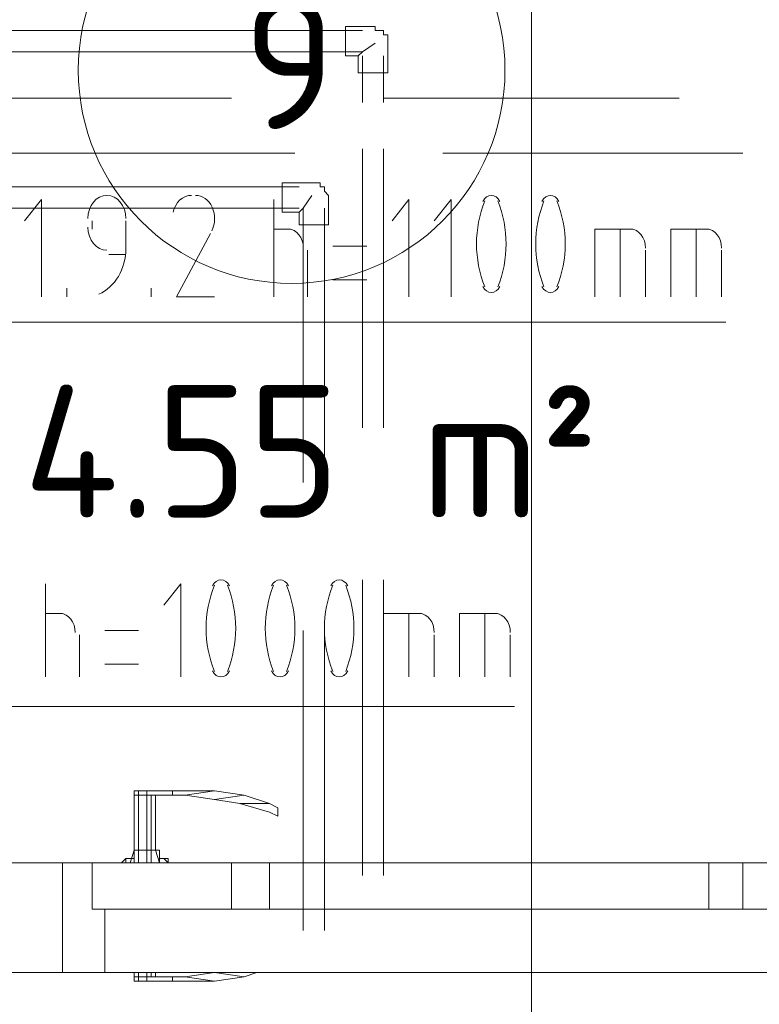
# Model space of a CAD drawing. Header units: millimetres. Extents: x 413 to 305578, y 115 to 38116.
# Tile 137 of 194: x 100027 to 100723, y 14808 to 15735. Entities that reach past the tile are written whole.
import ezdxf

# ---------------------------------------------------------------- set-up
doc = ezdxf.new("R2010")
doc.units = ezdxf.units.MM
for name, color, linetype in [('PDF _0', 1, 'Continuous'), ('PDF _PD-Socket Text', 1, 'Continuous'), ('PDF _Текст', 7, 'Continuous'), ('PDF$_59-60$-$Floor$Plan$-$В_Этаж$02_Сводный$A-AREA-IDEN', 2, 'Continuous')]:
    doc.layers.add(name, color=color, linetype=linetype)
for name, color, linetype, true_color in [('PDF _PD-Lighting', 7, 'Continuous', 0xb80000), ('PDF _PD-Lighting Text', 7, 'Continuous', 0xb80000), ('PDF$_59-60$-$Floor$Plan$-$В_Этаж$02_Сводный$A-DETL-MBND', 7, 'Continuous', 0xdd3700), ('PDF$_V$line_ifc_RVT-1-В_Этаж$02_Сводный$A-DOOR', 7, 'Continuous', 0xbababa), ('PDF$_V$line_ifc_RVT-1-В_Этаж$02_Сводный$A-GENM', 7, 'Continuous', 0xdd6e6e), ('PDF$_V$line_ifc_RVT-1-В_Этаж$02_Сводный$A-WALL', 7, 'Continuous', 0xdcdcdc)]:
    doc.layers.add(name, color=color, linetype=linetype, true_color=true_color)
doc.styles.add('PDF GOST Common', font='GOST_Common.ttf')

msp = doc.modelspace()

# ---------------------------------------------------------------- linework, layer by layer
at = {"layer": 'PDF _0', "color": 12, "lineweight": 0, "true_color": 0xb80000}
msp.add_lwpolyline([(99577.56, 15621.63), (99864.06, 15450.52), (99967.52, 15450.52), (100691.74, 15450.52)], dxfattribs=at)
at = {"layer": 'PDF _0', "lineweight": 0}
msp.add_lwpolyline([(99597.45, 14996.9), (99609.39, 15088.42), (99708.87, 15088.42), (100492.78, 15088.42)], dxfattribs=at)
at = {"layer": 'PDF _PD-Lighting', "lineweight": 0}
msp.add_lwpolyline([(100070.98, 14563.16), (100070.98, 14403.99), (100508.69, 14403.99), (100508.69, 15920.07)], dxfattribs=at)
at = {"layer": 'PDF _PD-Lighting Text', "lineweight": 0}
for points in [[(100047.1, 15474.4), (100047.1, 15565.92), (100031.19, 15546.03)], [(100265.96, 15474.4), (100265.96, 15565.92)], [(100393.3, 15474.4), (100393.3, 15565.92), (100377.38, 15546.03)], [(100433.09, 15474.4), (100433.09, 15565.92), (100417.17, 15546.03)], [(100094.85, 15546.03), (100094.85, 15538.07)], [(100126.69, 15518.17), (100126.69, 15546.03)], [(100265.96, 15538.07), (100281.88, 15538.07)], [(100568.38, 15474.4), (100568.38, 15538.07), (100604.19, 15538.07)], [(100592.26, 15474.4), (100592.26, 15538.07)], [(100640.01, 15474.4), (100640.01, 15538.07), (100675.82, 15538.07)], [(100663.88, 15474.4), (100663.88, 15538.07)], [(100206.27, 15534.09), (100174.44, 15474.4), (100210.25, 15474.4)], [(100297.79, 15518.17), (100297.79, 15474.4)], [(100353.5, 15522.15), (100321.67, 15522.15)], [(100616.13, 15518.17), (100616.13, 15474.4)], [(100687.76, 15518.17), (100687.76, 15474.4)], [(100110.77, 15514.19), (100126.69, 15514.19)], [(100321.67, 15490.32), (100353.5, 15490.32)], [(100070.98, 15474.4), (100070.98, 15482.36)], [(100150.56, 15474.4), (100150.56, 15482.36)]]:
    msp.add_lwpolyline(points, dxfattribs=at)
for centre, radius, start, end in [((100565.69, 15524.14), 108.73, 158.10929, 201.89071), ((100376.09, 15524.14), 108.73, 338.10929, 21.89071), ((100621.4, 15524.14), 108.73, 158.10929, 201.89071), ((100431.79, 15524.14), 108.73, 338.10929, 21.89071), ((100184.13, 15548.03), 26.12, 333.61675, 24.042)]:
    msp.add_arc(centre, radius, start, end, dxfattribs=at)
for points in [[(100108.78, 15569.9), (100098.89, 15569.9), (100090.88, 15560.1), (100090.88, 15548.02)], [(100126.69, 15548.02), (100126.69, 15560.1), (100118.67, 15569.9), (100108.78, 15569.9)], [(100188.54, 15569.9), (100180.45, 15569.99), (100173.32, 15563.46), (100171.13, 15553.95)], [(100207.99, 15558.67), (100204.81, 15565.64), (100198.79, 15569.94), (100192.26, 15569.9)], [(100470.89, 15569.9), (100467.74, 15569.9), (100464.77, 15567.81), (100462.89, 15564.26)], [(100478.89, 15564.26), (100477.01, 15567.81), (100474.04, 15569.9), (100470.89, 15569.9)], [(100526.6, 15569.9), (100523.45, 15569.9), (100520.48, 15567.81), (100518.6, 15564.26)], [(100534.59, 15564.26), (100532.72, 15567.81), (100529.75, 15569.9), (100526.6, 15569.9)], [(100090.88, 15540.06), (100090.88, 15527.97), (100098.89, 15518.17), (100108.78, 15518.17)], [(100293.82, 15520.16), (100293.82, 15530.05), (100287.58, 15538.07), (100279.89, 15538.07)], [(100616.13, 15520.16), (100616.13, 15530.05), (100609.9, 15538.07), (100602.2, 15538.07)], [(100687.76, 15520.16), (100687.76, 15530.05), (100681.52, 15538.07), (100673.83, 15538.07)], [(100101.19, 15476.89), (100116.45, 15483.25), (100126.69, 15500.63), (100126.69, 15520.16)], [(100462.89, 15484.02), (100464.77, 15480.47), (100467.74, 15478.38), (100470.89, 15478.38)], [(100470.89, 15478.38), (100474.04, 15478.38), (100477.01, 15480.47), (100478.89, 15484.02)], [(100518.6, 15484.02), (100520.48, 15480.47), (100523.45, 15478.38), (100526.6, 15478.38)], [(100526.6, 15478.38), (100529.75, 15478.38), (100532.72, 15480.47), (100534.59, 15484.02)]]:
    msp.add_open_spline(points, degree=3, dxfattribs=at)
at = {"layer": 'PDF _PD-Socket Text', "lineweight": 0}
for points in [[(100051.08, 15116.27), (100051.08, 15203.81)], [(100178.42, 15116.27), (100178.42, 15203.81), (100162.5, 15183.92)], [(100051.08, 15175.96), (100067, 15175.96)], [(100369.42, 15116.27), (100369.42, 15175.96), (100405.23, 15175.96)], [(100393.3, 15116.27), (100393.3, 15175.96)], [(100441.05, 15116.27), (100441.05, 15175.96), (100476.86, 15175.96)], [(100464.92, 15116.27), (100464.92, 15175.96)], [(100082.92, 15156.06), (100082.92, 15116.27)], [(100138.63, 15160.04), (100106.79, 15160.04)], [(100417.17, 15156.06), (100417.17, 15116.27)], [(100488.8, 15156.06), (100488.8, 15116.27)], [(100106.79, 15128.21), (100138.63, 15128.21)]]:
    msp.add_lwpolyline(points, dxfattribs=at)
for centre, start, end in [((100311.02, 15162.03), 158.10929, 201.89071), ((100121.42, 15162.03), 338.10929, 21.89071), ((100366.73, 15162.03), 158.10929, 201.89071), ((100177.13, 15162.03), 338.10929, 21.89071), ((100422.44, 15162.03), 158.10929, 201.89071), ((100232.83, 15162.03), 338.10929, 21.89071)]:
    msp.add_arc(centre, 108.73, start, end, dxfattribs=at)
for points in [[(100216.22, 15207.79), (100213.07, 15207.79), (100210.1, 15205.7), (100208.23, 15202.15)], [(100224.22, 15202.15), (100222.34, 15205.7), (100219.37, 15207.79), (100216.22, 15207.79)], [(100271.93, 15207.79), (100268.78, 15207.79), (100265.81, 15205.7), (100263.93, 15202.15)], [(100279.92, 15202.15), (100278.05, 15205.7), (100275.08, 15207.79), (100271.93, 15207.79)], [(100327.64, 15207.79), (100324.48, 15207.79), (100321.52, 15205.7), (100319.64, 15202.15)], [(100335.63, 15202.15), (100333.76, 15205.7), (100330.79, 15207.79), (100327.64, 15207.79)], [(100078.94, 15158.05), (100078.94, 15167.94), (100072.7, 15175.96), (100065.01, 15175.96)], [(100417.17, 15158.05), (100417.17, 15167.94), (100410.94, 15175.96), (100403.24, 15175.96)], [(100488.8, 15158.05), (100488.8, 15167.94), (100482.56, 15175.96), (100474.87, 15175.96)], [(100208.23, 15121.91), (100210.1, 15118.37), (100213.07, 15116.27), (100216.22, 15116.27)], [(100216.22, 15116.27), (100219.37, 15116.27), (100222.34, 15118.37), (100224.22, 15121.91)], [(100263.93, 15121.91), (100265.81, 15118.37), (100268.78, 15116.27), (100271.93, 15116.27)], [(100271.93, 15116.27), (100275.08, 15116.27), (100278.05, 15118.37), (100279.92, 15121.91)], [(100319.64, 15121.91), (100321.52, 15118.37), (100324.48, 15116.27), (100327.64, 15116.27)], [(100327.64, 15116.27), (100330.79, 15116.27), (100333.76, 15118.37), (100335.63, 15121.91)]]:
    msp.add_open_spline(points, degree=3, dxfattribs=at)
at = {"layer": 'PDF$_59-60$-$Floor$Plan$-$В_Этаж$02_Сводный$A-AREA-IDEN', "lineweight": 0}
msp.add_circle((100282.83, 15687.92), 200.95, dxfattribs=at)
at = {"layer": 'PDF$_59-60$-$Floor$Plan$-$В_Этаж$02_Сводный$A-DETL-MBND', "color": 150, "lineweight": 0, "true_color": 0x007fff}
for points in [[(100349.52, 15725.09), (100003.33, 15725.09)], [(100361.46, 15713.15), (100349.52, 15705.19), (100345.54, 15701.21)], [(100003.33, 15705.19), (100349.52, 15705.19)], [(100349.52, 15701.21), (100349.52, 15657.44)], [(100369.42, 15657.44), (100369.42, 15701.21)], [(100349.52, 15613.67), (100349.52, 15351.04)], [(100369.42, 15351.04), (100369.42, 15613.67)], [(100349.52, 15207.79), (100349.52, 14929.25)], [(100369.42, 14929.25), (100369.42, 15207.79)]]:
    msp.add_lwpolyline(points, dxfattribs=at)
msp.add_lwpolyline([(100333.61, 15729.07), (100333.61, 15701.21), (100345.54, 15701.21), (100345.54, 15685.3), (100373.4, 15685.3), (100373.4, 15713.15), (100373.4, 15717.13), (100373.4, 15721.11), (100369.42, 15721.11), (100369.42, 15725.09), (100365.44, 15725.09), (100361.46, 15725.09), (100361.46, 15729.07)], close=True, dxfattribs=at)
at = {"layer": 'PDF$_59-60$-$Floor$Plan$-$В_Этаж$02_Сводный$A-DETL-MBND', "lineweight": 0}
for points in [[(100226.17, 15661.42), (99943.65, 15661.42)], [(100647.96, 15661.42), (100369.42, 15661.42)], [(100003.33, 15609.69), (100285.86, 15609.69)], [(100425.13, 15609.69), (100707.65, 15609.69)]]:
    msp.add_lwpolyline(points, dxfattribs=at)
at = {"layer": 'PDF$_59-60$-$Floor$Plan$-$В_Этаж$02_Сводный$A-DETL-MBND', "color": 220, "lineweight": 0, "true_color": 0xff00bf}
msp.add_lwpolyline([(100273.92, 15581.84), (100273.92, 15553.98), (100289.84, 15553.98), (100289.84, 15542.05), (100317.69, 15542.05), (100317.69, 15569.9), (100313.71, 15573.88), (100313.71, 15577.86), (100309.73, 15577.86), (100309.73, 15581.84), (100305.75, 15581.84), (100301.77, 15581.84)], close=True, dxfattribs=at)
for points in [[(100289.84, 15577.86), (99971.5, 15577.86)], [(100301.77, 15569.9), (100293.82, 15557.96), (100289.84, 15553.98)], [(99971.5, 15557.96), (100289.84, 15557.96)], [(100293.82, 15557.96), (100293.82, 15299.32)], [(100313.71, 15299.32), (100313.71, 15557.96)], [(100293.82, 15160.04), (100293.82, 14877.52)], [(100313.71, 14877.52), (100313.71, 15160.04)]]:
    msp.add_lwpolyline(points, dxfattribs=at)
at = {"layer": 'PDF$_V$line_ifc_RVT-1-В_Этаж$02_Сводный$A-DOOR', "lineweight": 0}
for points in [[(100146.58, 14941.19), (100146.58, 14953.12), (100138.63, 14953.12), (100134.65, 14953.12), (100134.65, 15004.85), (100138.63, 15004.85), (100146.58, 15004.85), (100138.63, 15004.85), (100134.65, 15004.85), (100134.65, 15008.83), (100138.63, 15008.83), (100146.58, 15008.83), (100170.46, 15008.83), (100170.46, 15004.85), (100182.4, 15004.85), (100210.25, 15008.83), (100182.4, 15008.83), (100170.46, 15008.83), (100170.46, 15004.85), (100146.58, 15004.85), (100146.58, 14953.12), (100150.56, 14953.12), (100150.56, 15004.85)], [(100138.63, 15008.83), (100138.63, 15008.83)], [(100146.58, 15008.83), (100146.58, 15004.85)], [(100210.25, 15000.87), (100238.11, 15004.85), (100210.25, 15008.83)], [(100138.63, 15004.85), (100138.63, 15004.85)], [(100138.63, 15004.85), (100138.63, 15004.85)], [(100261.98, 14996.9), (100269.94, 14992.92), (100269.94, 14984.96), (100261.98, 14988.94), (100234.13, 14996.9), (100210.25, 15000.87), (100182.4, 15004.85)], [(100238.11, 15004.85), (100261.98, 14996.9), (100234.13, 14996.9)], [(100130.67, 14941.19), (100134.65, 14953.12), (100134.65, 14941.19)], [(100134.65, 14953.12), (100134.65, 14953.12)], [(100138.63, 14941.19), (100138.63, 14953.12)], [(100150.56, 14941.19), (100150.56, 14953.12), (100154.54, 14953.12), (100158.52, 14953.12), (100158.52, 14941.19), (100154.54, 14953.12)], [(100122.71, 14941.19), (100126.69, 14945.17), (100134.65, 14945.17)], [(100126.69, 14945.17), (100126.69, 14945.17)], [(100126.69, 14941.19), (100126.69, 14945.17)], [(100158.52, 14945.17), (100162.5, 14945.17), (100166.48, 14945.17), (100166.48, 14941.19), (100162.5, 14945.17)], [(100174.44, 14941.19), (100118.73, 14941.19)], [(100118.73, 14941.19), (100118.73, 14941.19)], [(100174.44, 14941.19), (100174.44, 14941.19)], [(100261.98, 14941.19), (100265.96, 14941.19), (100269.94, 14941.19), (100273.92, 14941.19), (100277.9, 14941.19), (100281.88, 14941.19), (100285.86, 14941.19), (100289.84, 14941.19), (100293.82, 14941.19), (100468.9, 14941.19), (100640.01, 14941.19), (100643.99, 14941.19), (100647.96, 14941.19), (100651.94, 14941.19), (100655.92, 14941.19), (100659.9, 14941.19), (100663.88, 14941.19), (100667.86, 14941.19), (100671.84, 14941.19), (100675.82, 14941.19)], [(100265.96, 14941.19), (100265.96, 14941.19)], [(100265.96, 14941.19), (100265.96, 14941.19)], [(100269.94, 14941.19), (100269.94, 14941.19)], [(100273.92, 14941.19), (100273.92, 14941.19)], [(100277.9, 14941.19), (100277.9, 14941.19)], [(100277.9, 14941.19), (100277.9, 14941.19)], [(100281.88, 14941.19), (100281.88, 14941.19)], [(100285.86, 14941.19), (100285.86, 14941.19)], [(100285.86, 14941.19), (100285.86, 14941.19)], [(100289.84, 14941.19), (100289.84, 14941.19)], [(100289.84, 14941.19), (100289.84, 14941.19)], [(100293.82, 14941.19), (100293.82, 14941.19)], [(100293.82, 14941.19), (100293.82, 14941.19)], [(100640.01, 14941.19), (100640.01, 14941.19)], [(100640.01, 14941.19), (100640.01, 14941.19)], [(100643.99, 14941.19), (100643.99, 14941.19)], [(100643.99, 14941.19), (100643.99, 14941.19)], [(100647.96, 14941.19), (100647.96, 14941.19)], [(100651.94, 14941.19), (100651.94, 14941.19)], [(100651.94, 14941.19), (100651.94, 14941.19)], [(100655.92, 14941.19), (100655.92, 14941.19)], [(100659.9, 14941.19), (100659.9, 14941.19)], [(100659.9, 14941.19), (100659.9, 14941.19)], [(100663.88, 14941.19), (100663.88, 14941.19)], [(100667.86, 14941.19), (100667.86, 14941.19)], [(100671.84, 14941.19), (100671.84, 14941.19)], [(100146.58, 14837.73), (100146.58, 14833.75), (100138.63, 14833.75), (100138.63, 14837.73), (100138.63, 14833.75), (100134.65, 14833.75), (100134.65, 14837.73)], [(100138.63, 14833.75), (100138.63, 14833.75)], [(100138.63, 14833.75), (100138.63, 14833.75)], [(100146.58, 14833.75), (100146.58, 14829.77)], [(100150.56, 14833.75), (100150.56, 14837.73)], [(100210.25, 14829.77), (100238.11, 14833.75), (100210.25, 14837.73), (100182.4, 14833.75)], [(100210.25, 14837.73), (100214.23, 14837.73)], [(100250.04, 14837.73), (100238.11, 14833.75)], [(100138.63, 14829.77), (100138.63, 14829.77)]]:
    msp.add_lwpolyline(points, dxfattribs=at)
for points in [[(100138.63, 15004.85), (100138.63, 15008.83)], [(100138.63, 14953.12), (100138.63, 15004.85)], [(100154.54, 14953.12), (100154.54, 15004.85)], [(100170.46, 14833.75), (100170.46, 14829.77), (100146.58, 14829.77), (100138.63, 14829.77), (100134.65, 14829.77), (100134.65, 14833.75), (100138.63, 14833.75), (100146.58, 14833.75)], [(100138.63, 14829.77), (100138.63, 14833.75)], [(100154.54, 14833.75), (100154.54, 14837.73)], [(100182.4, 14833.75), (100170.46, 14833.75), (100170.46, 14829.77), (100182.4, 14829.77), (100210.25, 14829.77)]]:
    msp.add_lwpolyline(points, close=True, dxfattribs=at)
at = {"layer": 'PDF$_V$line_ifc_RVT-1-В_Этаж$02_Сводный$A-DOOR', "color": 53, "lineweight": 0, "true_color": 0xdddd6e}
for points in [[(100106.79, 14837.73), (100106.79, 14897.42), (100094.85, 14897.42), (100094.85, 14941.19), (100067, 14941.19), (100067, 14837.73)], [(100094.85, 14897.42), (100226.17, 14897.42), (100226.17, 14941.19), (100094.85, 14941.19)], [(100226.17, 14897.42), (100261.98, 14897.42), (100261.98, 14941.19), (100226.17, 14941.19)], [(100261.98, 14897.42), (100675.82, 14897.42), (100675.82, 14941.19), (100261.98, 14941.19)], [(100707.65, 14897.42), (100707.65, 14941.19), (100675.82, 14941.19), (100675.82, 14897.42)], [(100838.97, 14897.42), (100838.97, 14941.19), (100707.65, 14941.19), (100707.65, 14897.42)]]:
    msp.add_lwpolyline(points, close=True, dxfattribs=at)
at = {"layer": 'PDF$_V$line_ifc_RVT-1-В_Этаж$02_Сводный$A-GENM', "lineweight": 0}
msp.add_lwpolyline([(100067, 14837.73), (100866.82, 14837.73), (100866.82, 14941.19), (100067, 14941.19)], close=True, dxfattribs=at)
at = {"layer": 'PDF$_V$line_ifc_RVT-1-В_Этаж$02_Сводный$A-WALL', "lineweight": 0}
msp.add_lwpolyline([(100067, 14941.19), (99478.08, 14941.19), (99478.08, 14837.73), (100067, 14837.73)], close=True, dxfattribs=at)

# ---------------------------------------------------------------- texts
at = {"layer": 'PDF _Текст', "color": 2, "attachment_point": 4, "style": 'PDF GOST Common'}
for s, insert, char_height in [('9', (100237.07, 15694.92), 125.02), ('4.55 m²', (100030.15, 15328.81), 125.016)]:
    msp.add_mtext(s, dxfattribs=dict(at, insert=insert, char_height=char_height))

doc.saveas('drawing.dxf')
